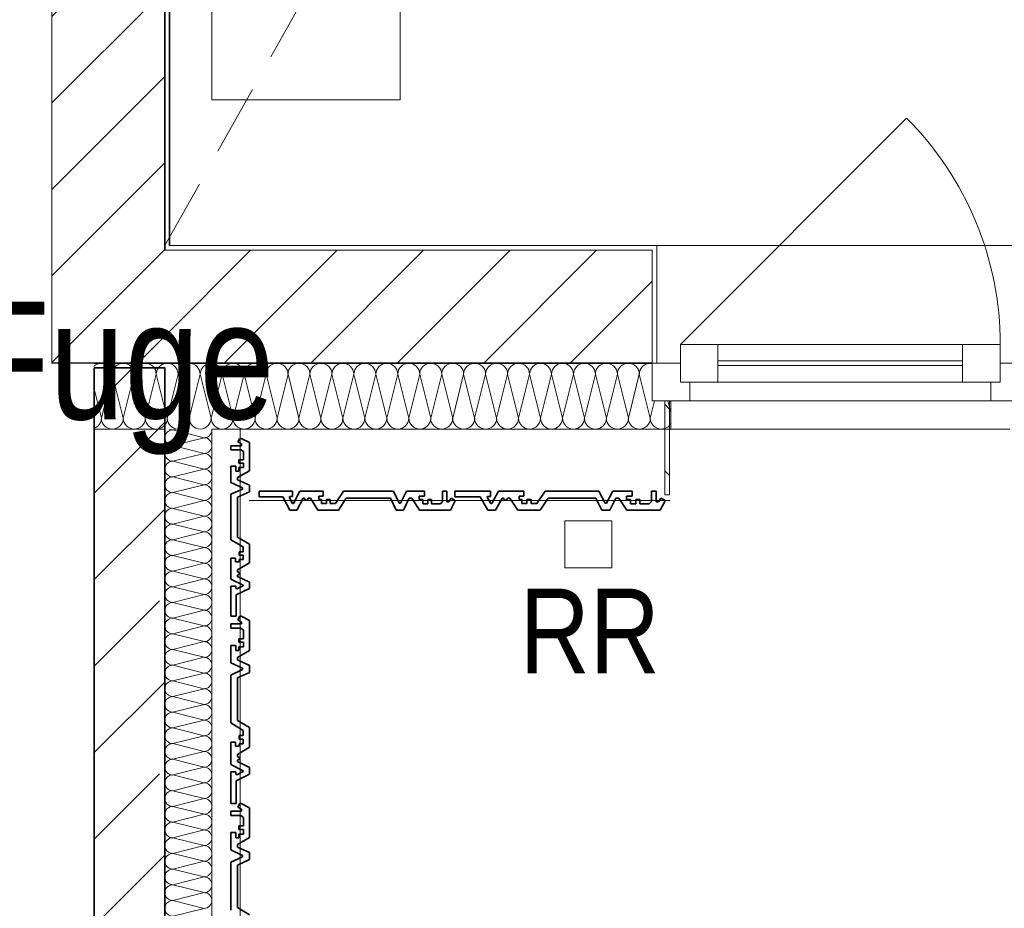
# Model space of a CAD drawing. Header units: metres. Extents: x -177922 to 5550634, y -507967 to 368279.
# Tile 69 of 125: x 3697760 to 3699852, y -60212 to -58324. Entities that reach past the tile are written whole.
import ezdxf

# ---------------------------------------------------------------- set-up
doc = ezdxf.new("R2010")
doc.units = ezdxf.units.M
doc.header["$LTSCALE"] = 0.05
doc.header["$PDSIZE"] = 0.8
doc.linetypes.add('Strichlinie_ eng', pattern=[4600, 3000, -1600])
doc.linetypes.add('Wipeout_Contour', pattern=[20000, 0, -20000])
for name, color, linetype in [('A_1_Bauteilschraffuren', 7, 'Continuous'), ('A_1_Entwässerung', 7, 'Continuous'), ('A_1_Fassaden', 7, 'Continuous'), ('A_1_Fenster', 7, 'Continuous'), ('A_1_Schraffuren', 7, 'Continuous'), ('A_1_Wände_Außen', 7, 'Continuous'), ('A_1_Wände_Innen_Massiv', 7, 'Continuous'), ('A_2_Möblierung', 7, 'Continuous'), ('A_4_Etiketten_Entwässerung', 7, 'Continuous'), ('A_4_Etiketten_UHD', 7, 'Continuous'), ('A_4_Text', 7, 'Continuous'), ('A_4_Umgrenzung_Raumlegende', 7, 'Continuous')]:
    doc.layers.add(name, color=color, linetype=linetype)
doc.styles.add('ERSTELLTER_STIL_1', font='txt')
pattern_1 = [(0, (3733493.5, -38278.93), (0, 173.2051), [0, -100]), (0, (3733543.5, -38192.32), (0, 173.2051), [0, -100])]
pattern_2 = [(45, (3733493.5, -38278.93), (-91.92388, 91.92388), [])]

# ---------------------------------------------------------------- blocks, each defined once
blk = doc.blocks.new('*X96', base_point=(3733493.5, -38278.9))
at = {"layer": 'A_1_Bauteilschraffuren', "color": 253, "linetype": 'Continuous', "lineweight": 13}
for p, q in [((3697831.2, -59055.7), (3697828.5, -59057.2)), ((3697835.6, -59054.4), (3697831.2, -59055.7)), ((3697840.2, -59053.9), (3697835.6, -59054.4)), ((3697844.7, -59054.4), (3697840.2, -59053.9)), ((3697849.1, -59055.7), (3697844.7, -59054.4)), ((3697853.1, -59057.9), (3697849.1, -59055.7)), ((3697856.7, -59060.8), (3697853.1, -59057.9)), ((3697859.6, -59064.3), (3697856.7, -59060.8)), ((3697861.7, -59068.3), (3697859.6, -59064.3)), ((3697863, -59072.7), (3697861.7, -59068.3)), ((3697863.5, -59077.3), (3697863, -59072.7)), ((3697863.9, -59072.7), (3697863.5, -59077.3)), ((3697865.3, -59068.3), (3697863.9, -59072.7)), ((3697867.4, -59064.3), (3697865.3, -59068.3)), ((3697870.3, -59060.8), (3697867.4, -59064.3)), ((3697873.9, -59057.9), (3697870.3, -59060.8)), ((3697877.9, -59055.7), (3697873.9, -59057.9)), ((3697882.3, -59054.4), (3697877.9, -59055.7)), ((3697886.8, -59053.9), (3697882.3, -59054.4)), ((3697891.4, -59054.4), (3697886.8, -59053.9)), ((3697895.8, -59055.7), (3697891.4, -59054.4)), ((3697899.8, -59057.9), (3697895.8, -59055.7)), ((3697903.3, -59060.8), (3697899.8, -59057.9)), ((3697906.2, -59064.3), (3697903.3, -59060.8)), ((3697908.4, -59068.3), (3697906.2, -59064.3)), ((3697908.6, -59069), (3697908.4, -59068.3)), ((3697840.2, -59170.6), (3697863.5, -59077.3)), ((3697874.7, -59121.9), (3697863.5, -59077.3)), ((3697840.2, -59170.6), (3697828.5, -59123.9)), ((3697839, -59177.6), (3697839.7, -59175.1)), ((3697839.7, -59175.1), (3697840.2, -59170.6)), ((3697840.2, -59170.6), (3697840.6, -59175)), ((3697828.5, -59190.7), (3697829.8, -59190)), ((3697829.8, -59190), (3697832.4, -59187.9))]:
    blk.add_line(p, q, dxfattribs=at)
blk = doc.blocks.new('*X97', base_point=(3733493.5, -38278.9))
at = {"layer": 'A_1_Bauteilschraffuren', "color": 253, "linetype": 'Continuous', "lineweight": 13}
for p, q in [((3697886.8, -59170.6), (3697910.2, -59077.3)), ((3697933.5, -59170.6), (3697910.2, -59077.3)), ((3697933.5, -59170.6), (3697956.8, -59077.3)), ((3697980.2, -59170.6), (3697956.8, -59077.3)), ((3697980.2, -59170.6), (3698003.5, -59077.3)), ((3698026.8, -59170.6), (3698003.5, -59077.3)), ((3698026.8, -59170.6), (3698050.2, -59077.3)), ((3698073.5, -59170.6), (3698050.2, -59077.3)), ((3698073.5, -59170.6), (3698096.8, -59077.3)), ((3698120.2, -59170.6), (3698096.8, -59077.3)), ((3698120.2, -59170.6), (3698143.5, -59077.3)), ((3698166.8, -59170.6), (3698143.5, -59077.3)), ((3698166.8, -59170.6), (3698190.2, -59077.3)), ((3698213.5, -59170.6), (3698190.2, -59077.3)), ((3698213.5, -59170.6), (3698236.8, -59077.3)), ((3698260.2, -59170.6), (3698236.8, -59077.3)), ((3698260.2, -59170.6), (3698283.5, -59077.3)), ((3698306.8, -59170.6), (3698283.5, -59077.3)), ((3698306.8, -59170.6), (3698330.2, -59077.3)), ((3698353.5, -59170.6), (3698330.2, -59077.3)), ((3698353.5, -59170.6), (3698376.8, -59077.3)), ((3698400.2, -59170.6), (3698376.8, -59077.3)), ((3698400.2, -59170.6), (3698423.5, -59077.3)), ((3698446.8, -59170.6), (3698423.5, -59077.3)), ((3698446.8, -59170.6), (3698470.2, -59077.3)), ((3698493.5, -59170.6), (3698470.2, -59077.3)), ((3698493.5, -59170.6), (3698516.8, -59077.3)), ((3698540.2, -59170.6), (3698516.8, -59077.3)), ((3698540.2, -59170.6), (3698563.5, -59077.3)), ((3698586.8, -59170.6), (3698563.5, -59077.3)), ((3698586.8, -59170.6), (3698610.2, -59077.3)), ((3698633.5, -59170.6), (3698610.2, -59077.3)), ((3698633.5, -59170.6), (3698656.8, -59077.3)), ((3698680.2, -59170.6), (3698656.8, -59077.3)), ((3698680.2, -59170.6), (3698703.5, -59077.3)), ((3698726.8, -59170.6), (3698703.5, -59077.3)), ((3698726.8, -59170.6), (3698750.2, -59077.3)), ((3698773.5, -59170.6), (3698750.2, -59077.3)), ((3698773.5, -59170.6), (3698796.8, -59077.3)), ((3698820.2, -59170.6), (3698796.8, -59077.3)), ((3698820.2, -59170.6), (3698843.5, -59077.3)), ((3698866.8, -59170.6), (3698843.5, -59077.3)), ((3698866.8, -59170.6), (3698890.2, -59077.3)), ((3698913.5, -59170.6), (3698890.2, -59077.3)), ((3698913.5, -59170.6), (3698936.8, -59077.3)), ((3698960.2, -59170.6), (3698936.8, -59077.3)), ((3698960.2, -59170.6), (3698983.5, -59077.3)), ((3699006.8, -59170.6), (3698983.5, -59077.3)), ((3699006.8, -59170.6), (3699030.2, -59077.3)), ((3699053.5, -59170.6), (3699030.2, -59077.3)), ((3699053.5, -59170.6), (3699076.8, -59077.3)), ((3699100.2, -59170.6), (3699076.8, -59077.3)), ((3697886.8, -59170.6), (3697874.7, -59121.9)), ((3699100.2, -59170.6), (3699109.3, -59133.9)), ((3699144, -59159.3), (3699137.7, -59133.9))]:
    blk.add_line(p, q, dxfattribs=at)
for centre, start, end in [((3697886.8, -59077.3), 0, 20.9238), ((3697933.5, -59077.3), 90, 180), ((3697933.5, -59077.3), 0, 90), ((3697980.2, -59077.3), 90, 180), ((3697980.2, -59077.3), 0, 90), ((3698026.8, -59077.3), 90, 180), ((3698026.8, -59077.3), 0, 90), ((3698073.5, -59077.3), 90, 180), ((3698073.5, -59077.3), 0, 90), ((3698120.2, -59077.3), 90, 180), ((3698120.2, -59077.3), 0, 90), ((3698166.8, -59077.3), 90, 180), ((3698166.8, -59077.3), 0, 90), ((3698213.5, -59077.3), 90, 180), ((3698213.5, -59077.3), 0, 90), ((3698260.2, -59077.3), 90, 180), ((3698260.2, -59077.3), 0, 90), ((3698306.8, -59077.3), 90, 180), ((3698306.8, -59077.3), 0, 90), ((3698353.5, -59077.3), 90, 180), ((3698353.5, -59077.3), 0, 90), ((3698400.2, -59077.3), 90, 180), ((3698400.2, -59077.3), 0, 90), ((3698446.8, -59077.3), 90, 180), ((3698446.8, -59077.3), 0, 90), ((3698493.5, -59077.3), 90, 180), ((3698493.5, -59077.3), 0, 90), ((3698540.2, -59077.3), 90, 180), ((3698540.2, -59077.3), 0, 90), ((3698586.8, -59077.3), 90, 180), ((3698586.8, -59077.3), 0, 90), ((3698633.5, -59077.3), 90, 180), ((3698633.5, -59077.3), 0, 90), ((3698680.2, -59077.3), 90, 180), ((3698680.2, -59077.3), 0, 90), ((3698726.8, -59077.3), 90, 180), ((3698726.8, -59077.3), 0, 90), ((3698773.5, -59077.3), 90, 180), ((3698773.5, -59077.3), 0, 90), ((3698820.2, -59077.3), 90, 180), ((3698820.2, -59077.3), 0, 90), ((3698866.8, -59077.3), 90, 180), ((3698866.8, -59077.3), 0, 90), ((3698913.5, -59077.3), 90, 180), ((3698913.5, -59077.3), 0, 90), ((3698960.2, -59077.3), 90, 180), ((3698960.2, -59077.3), 0, 90), ((3699006.8, -59077.3), 90, 180), ((3699006.8, -59077.3), 0, 90), ((3699053.5, -59077.3), 90, 180), ((3699053.5, -59077.3), 0, 90), ((3699100.2, -59077.3), 90, 180), ((3699100.2, -59077.3), 80.5443, 90), ((3697816.8, -59170.6), 311.2033, 343.4749), ((3697863.5, -59170.6), 191.0237, 270), ((3697910.2, -59170.6), 180, 270), ((3697910.2, -59170.6), 270, 0), ((3697956.8, -59170.6), 180, 270), ((3697956.8, -59170.6), 270, 0), ((3698003.5, -59170.6), 180, 270), ((3698003.5, -59170.6), 270, 0), ((3698050.2, -59170.6), 180, 270), ((3698050.2, -59170.6), 270, 0), ((3698096.8, -59170.6), 180, 270), ((3698096.8, -59170.6), 270, 0), ((3698143.5, -59170.6), 180, 270), ((3698143.5, -59170.6), 270, 0), ((3698190.2, -59170.6), 180, 270), ((3698190.2, -59170.6), 270, 0), ((3698236.8, -59170.6), 180, 270), ((3698236.8, -59170.6), 270, 0), ((3698283.5, -59170.6), 180, 270), ((3698283.5, -59170.6), 270, 0), ((3698330.2, -59170.6), 180, 270), ((3698330.2, -59170.6), 270, 0), ((3698376.8, -59170.6), 180, 270), ((3698376.8, -59170.6), 270, 0), ((3698423.5, -59170.6), 180, 270), ((3698423.5, -59170.6), 270, 0), ((3698470.2, -59170.6), 180, 270), ((3698470.2, -59170.6), 270, 0), ((3698516.8, -59170.6), 180, 270), ((3698516.8, -59170.6), 270, 0), ((3698563.5, -59170.6), 180, 270), ((3698563.5, -59170.6), 270, 0), ((3698610.2, -59170.6), 180, 270), ((3698610.2, -59170.6), 270, 0), ((3698656.8, -59170.6), 180, 270), ((3698656.8, -59170.6), 270, 0), ((3698703.5, -59170.6), 180, 270), ((3698703.5, -59170.6), 270, 0), ((3698750.2, -59170.6), 180, 270), ((3698750.2, -59170.6), 270, 0), ((3698796.8, -59170.6), 180, 270), ((3698796.8, -59170.6), 270, 0), ((3698843.5, -59170.6), 180, 270), ((3698843.5, -59170.6), 270, 0), ((3698890.2, -59170.6), 180, 270), ((3698890.2, -59170.6), 270, 0), ((3698936.8, -59170.6), 180, 270), ((3698936.8, -59170.6), 270, 0), ((3698983.5, -59170.6), 180, 270), ((3698983.5, -59170.6), 270, 0), ((3699030.2, -59170.6), 180, 270), ((3699030.2, -59170.6), 270, 0), ((3699076.8, -59170.6), 180, 270), ((3699076.8, -59170.6), 270, 0), ((3699123.5, -59170.6), 180, 270), ((3699123.5, -59170.6), 270, 331.4705)]:
    blk.add_arc(centre, 23.3, start, end, dxfattribs=at)
blk = doc.blocks.new('*X112', base_point=(3733493.5, -38278.9))
at = {"layer": 'A_1_Bauteilschraffuren', "color": 253, "linetype": 'Continuous', "lineweight": 13}
for p, q in [((3698091.8, -59193.9), (3698085.2, -59195.6)), ((3698151.8, -59212.3), (3698085.2, -59195.6)), ((3698151.8, -59212.3), (3698085.2, -59228.9)), ((3698151.8, -59245.6), (3698085.2, -59228.9)), ((3698151.8, -59245.6), (3698085.2, -59262.3)), ((3698151.8, -59278.9), (3698085.2, -59262.3)), ((3698151.8, -59278.9), (3698085.2, -59295.6)), ((3698151.8, -59312.3), (3698085.2, -59295.6)), ((3698151.8, -59312.3), (3698085.2, -59328.9)), ((3698151.8, -59345.6), (3698085.2, -59328.9)), ((3698151.8, -59345.6), (3698085.2, -59362.3)), ((3698151.8, -59378.9), (3698085.2, -59362.3)), ((3698151.8, -59378.9), (3698085.2, -59395.6)), ((3698151.8, -59412.3), (3698085.2, -59395.6)), ((3698151.8, -59412.3), (3698085.2, -59428.9)), ((3698151.8, -59445.6), (3698085.2, -59428.9)), ((3698151.8, -59445.6), (3698085.2, -59462.3)), ((3698151.8, -59478.9), (3698085.2, -59462.3)), ((3698151.8, -59478.9), (3698085.2, -59495.6)), ((3698151.8, -59512.3), (3698085.2, -59495.6)), ((3698151.8, -59512.3), (3698085.2, -59528.9)), ((3698151.8, -59545.6), (3698085.2, -59528.9)), ((3698151.8, -59545.6), (3698085.2, -59562.3)), ((3698151.8, -59578.9), (3698085.2, -59562.3)), ((3698151.8, -59578.9), (3698085.2, -59595.6)), ((3698151.8, -59612.3), (3698085.2, -59595.6)), ((3698151.8, -59612.3), (3698085.2, -59628.9)), ((3698151.8, -59645.6), (3698085.2, -59628.9)), ((3698151.8, -59645.6), (3698085.2, -59662.3)), ((3698151.8, -59678.9), (3698085.2, -59662.3)), ((3698151.8, -59678.9), (3698085.2, -59695.6)), ((3698151.8, -59712.3), (3698085.2, -59695.6)), ((3698151.8, -59712.3), (3698085.2, -59728.9)), ((3698151.8, -59745.6), (3698085.2, -59728.9)), ((3698151.8, -59745.6), (3698085.2, -59762.3)), ((3698151.8, -59778.9), (3698085.2, -59762.3)), ((3698151.8, -59778.9), (3698085.2, -59795.6)), ((3698151.8, -59812.3), (3698085.2, -59795.6)), ((3698151.8, -59812.3), (3698085.2, -59828.9)), ((3698151.8, -59845.6), (3698085.2, -59828.9)), ((3698151.8, -59845.6), (3698085.2, -59862.3)), ((3698151.8, -59878.9), (3698085.2, -59862.3)), ((3698151.8, -59878.9), (3698085.2, -59895.6)), ((3698151.8, -59912.3), (3698085.2, -59895.6)), ((3698151.8, -59912.3), (3698085.2, -59928.9)), ((3698151.8, -59945.6), (3698085.2, -59928.9)), ((3698151.8, -59945.6), (3698085.2, -59962.3)), ((3698151.8, -59978.9), (3698085.2, -59962.3)), ((3698151.8, -59978.9), (3698085.2, -59995.6)), ((3698151.8, -60012.3), (3698085.2, -59995.6)), ((3698151.8, -60012.3), (3698085.2, -60028.9)), ((3698151.8, -60045.6), (3698085.2, -60028.9)), ((3698151.8, -60045.6), (3698085.2, -60062.3)), ((3698151.8, -60078.9), (3698085.2, -60062.3)), ((3698151.8, -60078.9), (3698085.2, -60095.6)), ((3698151.8, -60112.3), (3698085.2, -60095.6)), ((3698151.8, -60112.3), (3698085.2, -60128.9)), ((3698151.8, -60145.6), (3698085.2, -60128.9)), ((3698151.8, -60145.6), (3698085.2, -60162.3)), ((3698151.8, -60178.9), (3698085.2, -60162.3)), ((3698151.8, -60178.9), (3698085.2, -60195.6)), ((3698151.8, -60212.3), (3698085.2, -60195.6)), ((3698151.8, -60212.3), (3698085.2, -60228.9))]:
    blk.add_line(p, q, dxfattribs=at)
for centre, start, end in [((3698085.2, -59212.3), 90, 180), ((3698085.2, -59178.9), 244.1584, 270), ((3698151.8, -59195.6), 270, 0), ((3698151.8, -59195.6), 0, 5.739), ((3698085.2, -59212.3), 180, 270), ((3698151.8, -59228.9), 0, 90), ((3698085.2, -59245.6), 90, 180), ((3698151.8, -59228.9), 270, 0), ((3698085.2, -59245.6), 180, 270), ((3698151.8, -59262.3), 0, 90), ((3698085.2, -59278.9), 90, 180), ((3698085.2, -59278.9), 180, 270), ((3698151.8, -59262.3), 270, 0), ((3698151.8, -59295.6), 0, 90), ((3698085.2, -59312.3), 90, 180), ((3698151.8, -59295.6), 270, 0), ((3698085.2, -59312.3), 180, 270), ((3698151.8, -59328.9), 0, 90), ((3698085.2, -59345.6), 90, 180), ((3698151.8, -59328.9), 270, 0), ((3698085.2, -59345.6), 180, 270), ((3698085.2, -59378.9), 90, 180), ((3698151.8, -59362.3), 0, 90), ((3698151.8, -59362.3), 270, 0), ((3698085.2, -59378.9), 180, 270), ((3698151.8, -59395.6), 0, 90), ((3698085.2, -59412.3), 90, 180), ((3698151.8, -59395.6), 270, 0), ((3698085.2, -59412.3), 180, 270), ((3698151.8, -59428.9), 0, 90), ((3698085.2, -59445.6), 90, 180), ((3698085.2, -59445.6), 180, 270), ((3698151.8, -59428.9), 270, 0), ((3698151.8, -59462.3), 0, 90), ((3698085.2, -59478.9), 90, 180), ((3698151.8, -59462.3), 270, 0), ((3698085.2, -59478.9), 180, 270), ((3698151.8, -59495.6), 0, 90), ((3698085.2, -59512.3), 90, 180), ((3698085.2, -59512.3), 180, 270), ((3698151.8, -59495.6), 270, 0), ((3698151.8, -59528.9), 0, 90), ((3698085.2, -59545.6), 90, 180), ((3698151.8, -59528.9), 270, 0), ((3698085.2, -59545.6), 180, 270), ((3698151.8, -59562.3), 0, 90), ((3698085.2, -59578.9), 90, 180), ((3698151.8, -59562.3), 270, 0), ((3698085.2, -59578.9), 180, 270), ((3698085.2, -59612.3), 90, 180), ((3698151.8, -59595.6), 0, 90), ((3698151.8, -59595.6), 270, 0), ((3698085.2, -59612.3), 180, 270), ((3698151.8, -59628.9), 0, 90), ((3698085.2, -59645.6), 90, 180), ((3698151.8, -59628.9), 270, 0), ((3698085.2, -59645.6), 180, 270), ((3698151.8, -59662.3), 0, 90), ((3698085.2, -59678.9), 90, 180), ((3698085.2, -59678.9), 180, 270), ((3698151.8, -59662.3), 270, 0), ((3698151.8, -59695.6), 0, 90), ((3698085.2, -59712.3), 90, 180), ((3698151.8, -59695.6), 270, 0), ((3698085.2, -59712.3), 180, 270), ((3698151.8, -59728.9), 0, 90), ((3698085.2, -59745.6), 90, 180), ((3698151.8, -59728.9), 270, 0), ((3698085.2, -59745.6), 180, 270), ((3698085.2, -59778.9), 90, 180), ((3698151.8, -59762.3), 0, 90), ((3698151.8, -59762.3), 270, 0), ((3698085.2, -59778.9), 180, 270), ((3698151.8, -59795.6), 0, 90), ((3698085.2, -59812.3), 90, 180), ((3698151.8, -59795.6), 270, 0), ((3698085.2, -59812.3), 180, 270), ((3698151.8, -59828.9), 0, 90), ((3698085.2, -59845.6), 90, 180), ((3698085.2, -59845.6), 180, 270), ((3698151.8, -59828.9), 270, 0), ((3698151.8, -59862.3), 0, 90), ((3698085.2, -59878.9), 90, 180), ((3698151.8, -59862.3), 270, 0), ((3698085.2, -59878.9), 180, 270), ((3698151.8, -59895.6), 0, 90), ((3698085.2, -59912.3), 90, 180), ((3698151.8, -59895.6), 270, 0), ((3698085.2, -59912.3), 180, 270), ((3698085.2, -59945.6), 90, 180), ((3698151.8, -59928.9), 0, 90), ((3698151.8, -59928.9), 270, 0), ((3698085.2, -59945.6), 180, 270), ((3698151.8, -59962.3), 0, 90), ((3698085.2, -59978.9), 90, 180), ((3698151.8, -59962.3), 270, 0), ((3698085.2, -59978.9), 180, 270), ((3698151.8, -59995.6), 0, 90), ((3698085.2, -60012.3), 90, 180), ((3698085.2, -60012.3), 180, 270), ((3698151.8, -59995.6), 270, 0), ((3698151.8, -60028.9), 0, 90), ((3698085.2, -60045.6), 90, 180), ((3698151.8, -60028.9), 270, 0), ((3698085.2, -60045.6), 180, 270), ((3698151.8, -60062.3), 0, 90), ((3698085.2, -60078.9), 90, 180), ((3698151.8, -60062.3), 270, 0), ((3698085.2, -60078.9), 180, 270), ((3698085.2, -60112.3), 90, 180), ((3698151.8, -60095.6), 0, 90), ((3698151.8, -60095.6), 270, 0), ((3698085.2, -60112.3), 180, 270), ((3698151.8, -60128.9), 0, 90), ((3698085.2, -60145.6), 90, 180), ((3698151.8, -60128.9), 270, 0), ((3698085.2, -60145.6), 180, 270), ((3698151.8, -60162.3), 0, 90), ((3698085.2, -60178.9), 90, 180), ((3698085.2, -60178.9), 180, 270), ((3698151.8, -60162.3), 270, 0), ((3698151.8, -60195.6), 0, 90), ((3698085.2, -60212.3), 90, 180), ((3698151.8, -60195.6), 270, 0), ((3698085.2, -60212.3), 180, 270)]:
    blk.add_arc(centre, 16.7, start, end, dxfattribs=at)

msp = doc.modelspace()

# ---------------------------------------------------------------- hatches: boundary and pattern name
at = {"layer": 'A_1_Bauteilschraffuren', "linetype": 'Continuous', "lineweight": 13}
h = msp.add_hatch(dxfattribs=at)
h.set_pattern_fill('MW_Kalksandstein_0006', color=253, style=0, pattern_type=2)
h.set_pattern_definition(pattern_2)
h.paths.add_polyline_path([(3697828.496, -58813.926), (3698068.496, -58813.926), (3698068.496, -50963.926), (3697828.496, -50963.926)])
h = msp.add_hatch(dxfattribs=at)
h.set_pattern_fill('Verputz_0006', color=251, style=0, pattern_type=2)
h.set_pattern_definition(pattern_1)
h.paths.add_polyline_path([(3698078.496, -50963.926), (3698068.496, -50963.926), (3698068.496, -58803.926), (3698078.496, -58803.926)])
h = msp.add_hatch(dxfattribs=at)
h.set_pattern_fill('MW_Kalksandstein_0006', color=253, style=0, pattern_type=2)
h.set_pattern_definition(pattern_2)
h.paths.add_polyline_path([(3697918.24, -59053.926), (3698068.496, -58819.526), (3698068.496, -58813.926), (3697828.496, -58813.926), (3697828.496, -59053.926)])
h = msp.add_hatch(dxfattribs=at)
h.set_pattern_fill('MW_Kalksandstein_0006', color=253, style=0, pattern_type=2)
h.set_pattern_definition(pattern_2)
h.paths.add_polyline_path([(3698068.496, -58819.526), (3697918.24, -59053.926), (3698068.496, -59053.926)])
h = msp.add_hatch(dxfattribs=at)
h.set_pattern_fill('Verputz_0006', color=251, style=0, pattern_type=2)
h.set_pattern_definition(pattern_1)
h.paths.add_polyline_path([(3698068.496, -58813.926), (3698072.086, -58813.926), (3698078.496, -58803.926), (3698068.496, -58803.926)])
h = msp.add_hatch(dxfattribs=at)
h.set_pattern_fill('MW_Kalksandstein_0006', color=253, style=0, pattern_type=2)
h.set_pattern_definition(pattern_2)
h.paths.add_polyline_path([(3698068.496, -58813.926), (3698068.496, -58819.526), (3698072.086, -58813.926)])
h = msp.add_hatch(dxfattribs=at)
h.set_pattern_fill('MW_Kalksandstein_0006', color=253, style=0, pattern_type=2)
h.set_pattern_definition(pattern_2)
h.paths.add_polyline_path([(3698068.496, -58819.526), (3698068.496, -59053.926), (3699103.996, -59053.926), (3699103.996, -58813.926), (3698072.086, -58813.926)])
h = msp.add_hatch(dxfattribs=at)
h.set_pattern_fill('Verputz_0006', color=251, style=0, pattern_type=2)
h.set_pattern_definition(pattern_1)
h.paths.add_polyline_path([(3698078.496, -58803.926), (3698072.086, -58813.926), (3698078.496, -58813.926)])
h = msp.add_hatch(dxfattribs=at)
h.set_pattern_fill('Verputz_0006', color=251, style=0, pattern_type=2)
h.set_pattern_definition(pattern_1)
h.paths.add_polyline_path([(3699103.996, -58803.926), (3698078.496, -58803.926), (3698078.496, -58813.926), (3699103.996, -58813.926)])
h = msp.add_hatch(dxfattribs=at)
h.set_pattern_fill('Verputz_0006', color=251, style=0, pattern_type=2)
h.set_pattern_definition(pattern_1)
h.paths.add_polyline_path([(3699113.996, -58803.926), (3699103.996, -58803.926), (3699103.996, -58813.926), (3699103.996, -59053.926), (3699113.996, -59053.926)])
h = msp.add_hatch(dxfattribs=at)
h.set_pattern_fill('Beton__Stahlbeton_0006', color=253, style=0, pattern_type=2)
h.set_pattern_definition([(45, (3733493.5, -38278.93), (-183.8478, 183.8478), []), (45, (3733401.57, -38187), (-183.8478, 183.8478), [195, -65])])
h.paths.add_polyline_path([(3698068.496, -82753.926), (3698068.496, -59193.926), (3697918.496, -59193.926), (3697918.496, -82753.926)])
at = {"layer": 'A_1_Schraffuren', "linetype": 'Continuous', "lineweight": 9}
h = msp.add_hatch(dxfattribs=at)
h.set_pattern_fill('Stahlbeton_Rohbau_0006', color=9, style=0, pattern_type=2)
h.set_pattern_definition([(45, (3698053.98, -59193.93), (-183.85, 183.85), []), (45, (3697962.06, -59102), (-183.85, 183.85), [195, -65])])
h.paths.add_polyline_path([(3697918.496, -59203.926), (3698068.496, -59203.926), (3698068.496, -59063.926), (3697918.496, -59063.926)])
at = {"layer": 'A_1_Schraffuren', "linetype": 'Continuous', "lineweight": 18}
h = msp.add_hatch(dxfattribs=at)
h.set_pattern_fill('Metall__Stahl_0006', style=0, pattern_type=2)
h.set_pattern_definition([(135, (3733493.5, -38278.93), (106.066, 106.066), []), (135, (3733458.14, -38314.28), (106.066, 106.066), [])])
h.paths.add_polyline_path([(3699140.996, -59133.926), (3699130.996, -59133.926), (3699130.996, -59333.826), (3699140.996, -59333.826)])

# ---------------------------------------------------------------- linework, layer by layer
at = {"layer": 'A_1_Entwässerung', "color": 140, "linetype": 'Continuous', "lineweight": 18, "flags": 128}
msp.add_lwpolyline([(3698918.496, -59388.926), (3698918.496, -59488.926), (3699018.496, -59488.926), (3699018.496, -59388.926)], close=True, dxfattribs=at)
at = {"layer": 'A_1_Fassaden', "color": 45, "linetype": 'Continuous', "lineweight": 18}
for p, q in [((3698228.496, -59193.926), (3698228.496, -59591.759)), ((3698228.496, -59193.926), (3698228.496, -59591.759)), ((3698228.496, -59591.759), (3698228.496, -59989.592)), ((3698228.496, -59591.759), (3698228.496, -59989.592)), ((3698228.496, -59989.592), (3698228.496, -60387.426)), ((3698228.496, -59989.592), (3698228.496, -60387.426))]:
    msp.add_line(p, q, dxfattribs=at)
at = {"layer": 'A_1_Fassaden', "color": 7, "linetype": 'Continuous', "lineweight": 35}
for p, q in [((3698227.455, -59213.926), (3698223.517, -59221.185)), ((3698230.515, -59213.926), (3698227.455, -59213.926)), ((3698230.515, -59213.926), (3698248.496, -59222.333)), ((3698208.496, -59229.238), (3698208.496, -59238.011)), ((3698231.188, -59229.238), (3698208.496, -59229.238)), ((3698230.275, -59238.011), (3698208.496, -59238.011)), ((3698223.517, -59221.185), (3698231.188, -59225.558)), ((3698230.275, -59238.011), (3698235.632, -59241.832)), ((3698231.188, -59225.558), (3698231.188, -59229.238)), ((3698248.496, -59222.333), (3698248.496, -59282.599)), ((3698225.989, -59259.096), (3698225.989, -59266.307)), ((3698235.632, -59259.096), (3698225.989, -59259.096)), ((3698235.632, -59241.832), (3698235.632, -59259.096)), ((3698208.496, -59272.674), (3698208.496, -59307.69)), ((3698219.122, -59272.674), (3698208.496, -59272.674)), ((3698219.122, -59272.674), (3698219.122, -59283.194)), ((3698235.632, -59266.307), (3698225.989, -59266.307)), ((3698225.989, -59275.777), (3698225.989, -59283.194)), ((3698235.632, -59275.777), (3698225.989, -59275.777)), ((3698235.632, -59266.307), (3698235.632, -59275.777)), ((3698225.989, -59283.194), (3698219.122, -59283.194)), ((3698248.496, -59282.599), (3698223.186, -59296.91)), ((3698223.186, -59296.91), (3698223.186, -59301.912)), ((3698223.186, -59301.912), (3698248.496, -59312.941)), ((3698208.496, -59307.69), (3698233.807, -59318.72)), ((3698233.807, -59321.439), (3698208.496, -59332.469)), ((3698233.807, -59318.72), (3698233.807, -59321.439)), ((3698248.496, -59312.941), (3698248.496, -59327.22)), ((3698208.496, -59332.469), (3698208.496, -59429.19)), ((3698248.496, -59327.22), (3698223.186, -59338.25)), ((3698223.186, -59338.25), (3698223.186, -59423.92)), ((3698268.839, -59325.926), (3698268.839, -59337.591)), ((3698339.412, -59325.926), (3698268.839, -59325.926)), ((3698319.138, -59337.591), (3698268.839, -59337.591)), ((3698319.138, -59337.591), (3698333.818, -59365.926)), ((3698333.745, -59336.831), (3698332.911, -59338.758)), ((3698332.911, -59338.758), (3698339.787, -59352.03)), ((3698339.412, -59336.831), (3698333.745, -59336.831)), ((3698339.412, -59325.926), (3698339.412, -59336.831)), ((3698355.386, -59325.926), (3698341.862, -59352.03)), ((3698362.164, -59340.615), (3698349.051, -59365.926)), ((3698405.125, -59325.926), (3698355.386, -59325.926)), ((3698365.355, -59340.615), (3698362.164, -59340.615)), ((3698365.355, -59340.615), (3698367.196, -59344.757)), ((3698371.293, -59344.757), (3698367.196, -59344.757)), ((3698373.134, -59340.615), (3698371.293, -59344.757)), ((3698377.857, -59340.615), (3698373.134, -59340.615)), ((3698377.857, -59340.615), (3698393.796, -59365.926)), ((3698395.973, -59336.126), (3698395.973, -59343.47)), ((3698405.125, -59336.126), (3698395.973, -59336.126)), ((3698401.555, -59343.47), (3698395.973, -59343.47)), ((3698401.555, -59343.47), (3698401.555, -59352.243)), ((3698405.125, -59325.926), (3698405.125, -59336.126)), ((3698411.702, -59343.47), (3698411.702, -59352.243)), ((3698419.883, -59343.47), (3698411.702, -59343.47)), ((3698419.883, -59343.47), (3698419.883, -59352.243)), ((3698447.865, -59325.926), (3698431.292, -59352.243)), ((3698453.668, -59340.615), (3698437.729, -59365.926)), ((3698554.376, -59325.926), (3698447.865, -59325.926)), ((3698548.009, -59340.615), (3698453.668, -59340.615)), ((3698548.009, -59340.615), (3698560.155, -59365.926)), ((3698554.376, -59325.926), (3698566.522, -59351.236)), ((3698581.662, -59325.926), (3698569.517, -59351.236)), ((3698588.026, -59340.615), (3698575.88, -59365.926)), ((3698620.223, -59325.926), (3698581.662, -59325.926)), ((3698593.534, -59340.615), (3698588.026, -59340.615)), ((3698593.534, -59340.615), (3698609.293, -59365.926)), ((3698608.638, -59336.551), (3698608.638, -59343.419)), ((3698620.223, -59336.551), (3698608.638, -59336.551)), ((3698616.806, -59343.419), (3698608.638, -59343.419)), ((3698616.806, -59343.419), (3698616.806, -59353.061)), ((3698620.223, -59325.926), (3698620.223, -59336.551)), ((3698627.235, -59343.419), (3698627.235, -59353.061)), ((3698635.176, -59343.419), (3698627.235, -59343.419)), ((3698635.176, -59343.419), (3698635.176, -59353.061)), ((3698658.395, -59325.926), (3698658.395, -59347.704)), ((3698668.056, -59325.926), (3698658.395, -59325.926)), ((3698668.056, -59325.926), (3698668.056, -59348.617)), ((3698676.924, -59340.946), (3698672.109, -59348.617)), ((3698676.924, -59340.946), (3698684.918, -59344.884)), ((3698684.918, -59325.926), (3698684.918, -59337.591)), ((3698760.579, -59325.926), (3698684.918, -59325.926)), ((3698738.843, -59337.591), (3698684.918, -59337.591)), ((3698738.843, -59337.591), (3698754.581, -59365.926)), ((3698754.503, -59336.831), (3698753.609, -59338.758)), ((3698753.609, -59338.758), (3698760.981, -59352.03)), ((3698760.579, -59336.831), (3698754.503, -59336.831)), ((3698760.579, -59325.926), (3698760.579, -59336.831)), ((3698777.704, -59325.926), (3698763.205, -59352.03)), ((3698784.971, -59340.615), (3698770.913, -59365.926)), ((3698831.03, -59325.926), (3698777.704, -59325.926)), ((3698788.392, -59340.615), (3698784.971, -59340.615)), ((3698788.392, -59340.615), (3698790.366, -59344.757)), ((3698794.758, -59344.757), (3698790.366, -59344.757)), ((3698796.732, -59340.615), (3698794.758, -59344.757)), ((3698801.796, -59340.615), (3698796.732, -59340.615)), ((3698801.796, -59340.615), (3698818.884, -59365.926)), ((3698821.218, -59336.126), (3698821.218, -59343.47)), ((3698831.03, -59336.126), (3698821.218, -59336.126)), ((3698827.203, -59343.47), (3698821.218, -59343.47)), ((3698827.203, -59343.47), (3698827.203, -59352.243)), ((3698831.03, -59325.926), (3698831.03, -59336.126)), ((3698838.081, -59343.47), (3698838.081, -59352.243)), ((3698846.852, -59343.47), (3698838.081, -59343.47)), ((3698846.852, -59343.47), (3698846.852, -59352.243)), ((3698876.851, -59325.926), (3698859.084, -59352.243)), ((3698883.073, -59340.615), (3698865.985, -59365.926)), ((3698991.042, -59325.926), (3698876.851, -59325.926)), ((3698984.216, -59340.615), (3698883.073, -59340.615)), ((3698984.216, -59340.615), (3698997.238, -59365.926)), ((3698991.042, -59325.926), (3699004.064, -59351.236)), ((3699020.296, -59325.926), (3699007.274, -59351.236)), ((3699027.118, -59340.615), (3699014.097, -59365.926)), ((3699061.637, -59325.926), (3699020.296, -59325.926)), ((3699033.024, -59340.615), (3699027.118, -59340.615)), ((3699033.024, -59340.615), (3699049.919, -59365.926)), ((3699049.217, -59336.551), (3699049.217, -59343.419)), ((3699061.637, -59336.551), (3699049.217, -59336.551)), ((3699057.973, -59343.419), (3699049.217, -59343.419)), ((3699057.973, -59343.419), (3699057.973, -59353.061)), ((3699061.637, -59325.926), (3699061.637, -59336.551)), ((3699069.154, -59343.419), (3699069.154, -59353.061)), ((3699077.668, -59343.419), (3699069.154, -59343.419)), ((3699077.668, -59343.419), (3699077.668, -59353.061)), ((3699102.561, -59325.926), (3699102.561, -59347.704)), ((3699112.919, -59325.926), (3699102.561, -59325.926)), ((3699112.919, -59325.926), (3699112.919, -59348.617)), ((3699122.426, -59340.946), (3699117.264, -59348.617)), ((3699122.426, -59340.946), (3699130.996, -59344.884)), ((3698341.862, -59352.03), (3698339.787, -59352.03)), ((3698411.702, -59352.243), (3698401.555, -59352.243)), ((3698431.292, -59352.243), (3698419.883, -59352.243)), ((3698569.517, -59351.236), (3698566.522, -59351.236)), ((3698627.235, -59353.061), (3698616.806, -59353.061)), ((3698654.187, -59353.061), (3698635.176, -59353.061)), ((3698658.395, -59347.704), (3698654.187, -59353.061)), ((3698672.109, -59348.617), (3698668.056, -59348.617)), ((3698684.918, -59347.944), (3698675.66, -59365.926)), ((3698684.918, -59344.884), (3698684.918, -59347.944)), ((3698763.205, -59352.03), (3698760.981, -59352.03)), ((3698838.081, -59352.243), (3698827.203, -59352.243)), ((3698859.084, -59352.243), (3698846.852, -59352.243)), ((3699007.274, -59351.236), (3699004.064, -59351.236)), ((3699069.154, -59353.061), (3699057.973, -59353.061)), ((3699098.05, -59353.061), (3699077.668, -59353.061)), ((3699102.561, -59347.704), (3699098.05, -59353.061)), ((3699117.264, -59348.617), (3699112.919, -59348.617)), ((3699130.996, -59347.944), (3699121.07, -59365.926)), ((3699130.996, -59344.884), (3699130.996, -59347.944)), ((3698349.051, -59365.926), (3698333.818, -59365.926)), ((3698437.729, -59365.926), (3698393.796, -59365.926)), ((3698575.88, -59365.926), (3698560.155, -59365.926)), ((3698675.66, -59365.926), (3698609.293, -59365.926)), ((3698770.913, -59365.926), (3698754.581, -59365.926)), ((3698865.985, -59365.926), (3698818.884, -59365.926)), ((3699014.097, -59365.926), (3698997.238, -59365.926)), ((3699121.07, -59365.926), (3699049.919, -59365.926)), ((3698223.186, -59423.92), (3698248.496, -59438.393)), ((3698208.496, -59429.19), (3698234.814, -59444.239)), ((3698234.814, -59444.239), (3698234.814, -59454.599)), ((3698248.496, -59438.393), (3698248.496, -59478.289)), ((3698208.496, -59468), (3698208.496, -59513.168)), ((3698218.696, -59468), (3698208.496, -59468)), ((3698218.696, -59468), (3698218.696, -59476.311)), ((3698226.041, -59454.599), (3698226.041, -59462.028)), ((3698234.814, -59454.599), (3698226.041, -59454.599)), ((3698234.814, -59462.028), (3698226.041, -59462.028)), ((3698234.814, -59462.028), (3698234.814, -59471.242)), ((3698226.041, -59476.311), (3698218.696, -59476.311)), ((3698248.496, -59478.289), (3698223.186, -59492.762)), ((3698226.041, -59471.242), (3698226.041, -59476.311)), ((3698234.814, -59471.242), (3698226.041, -59471.242)), ((3698223.186, -59492.762), (3698223.186, -59497.051)), ((3698223.186, -59497.051), (3698227.327, -59498.723)), ((3698227.327, -59502.444), (3698223.186, -59504.115)), ((3698223.186, -59504.115), (3698223.186, -59507.013)), ((3698223.186, -59507.013), (3698248.496, -59518.92)), ((3698227.327, -59498.723), (3698227.327, -59502.444)), ((3698208.496, -59513.168), (3698234.601, -59525.449)), ((3698208.496, -59527.673), (3698208.496, -59591.759)), ((3698219.402, -59527.673), (3698208.496, -59527.673)), ((3698219.402, -59527.673), (3698219.402, -59532.82)), ((3698219.402, -59532.82), (3698221.328, -59533.577)), ((3698248.496, -59532.753), (3698220.162, -59546.084)), ((3698234.601, -59527.333), (3698221.328, -59533.577)), ((3698234.601, -59525.449), (3698234.601, -59527.333)), ((3698248.496, -59518.92), (3698248.496, -59532.753)), ((3698220.162, -59546.084), (3698220.162, -59591.759)), ((3698220.162, -59591.759), (3698208.496, -59591.759)), ((3698227.455, -59591.759), (3698223.517, -59599.402)), ((3698230.515, -59591.759), (3698227.455, -59591.759)), ((3698230.515, -59591.759), (3698248.496, -59600.612)), ((3698208.496, -59607.881), (3698208.496, -59617.119)), ((3698231.188, -59607.881), (3698208.496, -59607.881)), ((3698223.517, -59599.402), (3698231.188, -59604.007)), ((3698231.188, -59604.007), (3698231.188, -59607.881)), ((3698248.496, -59600.612), (3698248.496, -59664.067)), ((3698230.275, -59617.119), (3698208.496, -59617.119)), ((3698230.275, -59617.119), (3698235.632, -59621.142)), ((3698235.632, -59621.142), (3698235.632, -59639.32)), ((3698208.496, -59653.617), (3698208.496, -59690.487)), ((3698219.122, -59653.617), (3698208.496, -59653.617)), ((3698219.122, -59653.617), (3698219.122, -59664.694)), ((3698225.989, -59639.32), (3698225.989, -59646.913)), ((3698235.632, -59639.32), (3698225.989, -59639.32)), ((3698235.632, -59646.913), (3698225.989, -59646.913)), ((3698225.989, -59656.885), (3698225.989, -59664.694)), ((3698235.632, -59656.885), (3698225.989, -59656.885)), ((3698235.632, -59646.913), (3698235.632, -59656.885)), ((3698225.989, -59664.694), (3698219.122, -59664.694)), ((3698248.496, -59664.067), (3698223.186, -59679.136)), ((3698223.186, -59679.136), (3698223.186, -59684.402)), ((3698208.496, -59690.487), (3698233.807, -59702.1)), ((3698223.186, -59684.402), (3698248.496, -59696.016)), ((3698248.496, -59696.016), (3698248.496, -59711.051)), ((3698233.807, -59704.964), (3698208.496, -59716.577)), ((3698208.496, -59716.577), (3698208.496, -59818.418)), ((3698248.496, -59711.051), (3698223.186, -59722.664)), ((3698233.807, -59702.1), (3698233.807, -59704.964)), ((3698223.186, -59722.664), (3698223.186, -59812.869)), ((3698208.496, -59818.418), (3698234.814, -59834.263)), ((3698223.186, -59812.869), (3698248.496, -59828.108)), ((3698226.041, -59845.172), (3698226.041, -59852.995)), ((3698234.814, -59845.172), (3698226.041, -59845.172)), ((3698234.814, -59834.263), (3698234.814, -59845.172)), ((3698248.496, -59828.108), (3698248.496, -59870.116)), ((3698208.496, -59859.283), (3698208.496, -59906.841)), ((3698218.696, -59859.283), (3698208.496, -59859.283)), ((3698218.696, -59859.283), (3698218.696, -59868.033)), ((3698234.814, -59852.995), (3698226.041, -59852.995)), ((3698226.041, -59862.696), (3698226.041, -59868.033)), ((3698234.814, -59862.696), (3698226.041, -59862.696)), ((3698234.814, -59852.995), (3698234.814, -59862.696)), ((3698226.041, -59868.033), (3698218.696, -59868.033)), ((3698248.496, -59870.116), (3698223.186, -59885.355)), ((3698223.186, -59885.355), (3698223.186, -59889.872)), ((3698208.496, -59906.841), (3698234.601, -59919.772)), ((3698223.186, -59889.872), (3698227.327, -59891.632)), ((3698227.327, -59895.549), (3698223.186, -59897.309)), ((3698223.186, -59897.309), (3698223.186, -59900.36)), ((3698223.186, -59900.36), (3698248.496, -59912.898)), ((3698227.327, -59891.632), (3698227.327, -59895.549)), ((3698208.496, -59922.114), (3698208.496, -59989.592)), ((3698219.402, -59922.114), (3698208.496, -59922.114)), ((3698219.402, -59922.114), (3698219.402, -59927.533)), ((3698219.402, -59927.533), (3698221.328, -59928.331)), ((3698248.496, -59927.463), (3698220.162, -59941.499)), ((3698234.601, -59921.756), (3698221.328, -59928.331)), ((3698234.601, -59919.772), (3698234.601, -59921.756)), ((3698248.496, -59912.898), (3698248.496, -59927.463)), ((3698220.162, -59941.499), (3698220.162, -59989.592)), ((3698220.162, -59989.592), (3698208.496, -59989.592)), ((3698227.455, -59989.592), (3698223.517, -59997.236)), ((3698230.515, -59989.592), (3698227.455, -59989.592)), ((3698230.515, -59989.592), (3698248.496, -59998.445)), ((3698208.496, -60005.715), (3698208.496, -60014.952)), ((3698231.188, -60005.715), (3698208.496, -60005.715)), ((3698223.517, -59997.236), (3698231.188, -60001.84)), ((3698231.188, -60001.84), (3698231.188, -60005.715)), ((3698248.496, -59998.445), (3698248.496, -60061.901)), ((3698230.275, -60014.952), (3698208.496, -60014.952)), ((3698230.275, -60014.952), (3698235.632, -60018.975)), ((3698235.632, -60018.975), (3698235.632, -60037.154)), ((3698208.496, -60051.45), (3698208.496, -60088.32)), ((3698219.122, -60051.45), (3698208.496, -60051.45)), ((3698219.122, -60051.45), (3698219.122, -60062.527)), ((3698225.989, -60037.154), (3698225.989, -60044.746)), ((3698235.632, -60037.154), (3698225.989, -60037.154)), ((3698235.632, -60044.746), (3698225.989, -60044.746)), ((3698225.989, -60054.718), (3698225.989, -60062.527)), ((3698235.632, -60054.718), (3698225.989, -60054.718)), ((3698235.632, -60044.746), (3698235.632, -60054.718)), ((3698225.989, -60062.527), (3698219.122, -60062.527)), ((3698248.496, -60061.901), (3698223.186, -60076.969)), ((3698223.186, -60076.969), (3698223.186, -60082.236)), ((3698208.496, -60088.32), (3698233.807, -60099.933)), ((3698223.186, -60082.236), (3698248.496, -60093.849)), ((3698248.496, -60093.849), (3698248.496, -60108.884)), ((3698233.807, -60102.797), (3698208.496, -60114.41)), ((3698208.496, -60114.41), (3698208.496, -60216.251)), ((3698248.496, -60108.884), (3698223.186, -60120.498)), ((3698233.807, -60099.933), (3698233.807, -60102.797)), ((3698223.186, -60120.498), (3698223.186, -60210.702)), ((3698223.186, -60210.702), (3698248.496, -60225.942))]:
    msp.add_line(p, q, dxfattribs=at)
at = {"layer": 'A_1_Fassaden', "color": 7, "linetype": 'Continuous', "lineweight": 18}
for p, q in [((3698248.839, -59345.926), (3698248.839, -59345.926)), ((3698684.918, -59345.926), (3698248.839, -59345.926)), ((3698684.918, -59345.926), (3698248.839, -59345.926)), ((3699130.996, -59345.926), (3698684.918, -59345.926)), ((3699130.996, -59345.926), (3698684.918, -59345.926)), ((3699140.996, -59345.926), (3699130.996, -59345.926)), ((3699140.996, -59345.926), (3699130.996, -59345.926)), ((3699140.996, -59345.926), (3699140.996, -59345.926))]:
    msp.add_line(p, q, dxfattribs=at)
at = {"layer": 'A_1_Fassaden', "color": 45, "linetype": 'Continuous', "lineweight": 18}
for p in [(3698228.496, -59193.926), (3698228.496, -59193.926), (3698228.496, -59591.759), (3698228.496, -59591.759), (3698228.496, -59989.592), (3698228.496, -59989.592)]:
    msp.add_point(p, dxfattribs=at)
at = {"layer": 'A_1_Fassaden', "color": 7, "linetype": 'Continuous', "lineweight": 18}
for p in [(3698248.839, -59345.926), (3698684.918, -59345.926), (3698684.918, -59345.926), (3699130.996, -59345.926), (3699130.996, -59345.926), (3699140.996, -59345.926)]:
    msp.add_point(p, dxfattribs=at)
at = {"layer": 'A_1_Fenster', "color": 7, "linetype": 'Continuous', "lineweight": 13}
for p, q in [((3699163.996, -59013.926), (3699644.829, -58533.093)), ((3699103.996, -58803.926), (3699113.996, -58803.926)), ((3699113.996, -59053.926), (3699113.996, -58803.926)), ((3699243.996, -59013.926), (3699163.996, -59013.926)), ((3699163.996, -59013.926), (3699163.996, -59093.926)), ((3699763.996, -59013.926), (3699243.996, -59013.926)), ((3699243.996, -59093.926), (3699243.996, -59013.926)), ((3699843.996, -59013.926), (3699763.996, -59013.926)), ((3699763.996, -59013.926), (3699763.996, -59093.926)), ((3699843.996, -59093.926), (3699843.996, -59013.926)), ((3699763.996, -59048.926), (3699243.996, -59048.926)), ((3699163.996, -59053.926), (3699103.996, -59053.926)), ((3699103.996, -59133.926), (3699103.996, -59053.926)), ((3699103.996, -59133.926), (3699103.996, -59053.926)), ((3699163.996, -59093.926), (3699163.996, -59053.926)), ((3699243.996, -59058.926), (3699763.996, -59058.926)), ((3699903.996, -59053.926), (3699843.996, -59053.926)), ((3699843.996, -59053.926), (3699843.996, -59093.926)), ((3699183.996, -59093.926), (3699163.996, -59093.926)), ((3699163.996, -59093.926), (3699243.996, -59093.926)), ((3699183.996, -59133.926), (3699183.996, -59093.926)), ((3699243.996, -59093.926), (3699763.996, -59093.926)), ((3699763.996, -59093.926), (3699843.996, -59093.926)), ((3699843.996, -59093.926), (3699823.996, -59093.926)), ((3699823.996, -59093.926), (3699823.996, -59133.926)), ((3699103.996, -59133.926), (3699183.996, -59133.926)), ((3699143.996, -59133.926), (3699103.996, -59133.926)), ((3699143.996, -59133.926), (3699103.996, -59133.926)), ((3699143.996, -59193.926), (3699143.996, -59133.926)), ((3699183.996, -59133.926), (3699823.996, -59133.926)), ((3699823.996, -59133.926), (3699903.996, -59133.926)), ((3699863.996, -59193.926), (3699143.996, -59193.926))]:
    msp.add_line(p, q, dxfattribs=at)
msp.add_arc((3699163.996, -59013.926), 680, 0, 45, dxfattribs=at)
at = {"layer": 'A_1_Schraffuren', "color": 7, "linetype": 'Continuous', "lineweight": 13, "flags": 128}
msp.add_lwpolyline([(3699140.996, -59133.926), (3699130.996, -59133.926), (3699130.996, -59333.826), (3699140.996, -59333.826)], close=True, dxfattribs=at)
at = {"layer": 'A_1_Wände_Außen', "color": 7, "linetype": 'Continuous', "lineweight": 18}
for p, q in [((3699103.996, -58813.926), (3698072.086, -58813.926)), ((3699103.996, -58803.926), (3699113.996, -58803.926)), ((3699103.996, -58813.926), (3699103.996, -59053.926)), ((3699113.996, -59053.926), (3699113.996, -58803.926))]:
    msp.add_line(p, q, dxfattribs=at)
at = {"layer": 'A_1_Wände_Außen', "color": 7, "linetype": 'Continuous', "lineweight": 35}
for p, q in [((3697918.24, -59053.926), (3698068.496, -59053.926)), ((3698068.496, -59053.926), (3699103.996, -59053.926)), ((3698068.496, -82753.926), (3698068.496, -59193.926))]:
    msp.add_line(p, q, dxfattribs=at)
at = {"layer": 'A_1_Wände_Außen', "color": 7, "linetype": 'Continuous', "lineweight": 13}
for p, q in [((3699103.996, -59053.926), (3699113.996, -59053.926)), ((3699103.996, -59133.926), (3699103.996, -59053.926)), ((3699143.996, -59133.926), (3699103.996, -59133.926)), ((3699143.996, -59193.926), (3699143.996, -59133.926))]:
    msp.add_line(p, q, dxfattribs=at)
at = {"layer": 'A_1_Wände_Außen', "color": 7, "linetype": 'Continuous', "lineweight": 18, "flags": 128}
for points in [[(3699103.996, -58803.926), (3698078.496, -58803.926)], [(3697828.496, -59193.926), (3698068.496, -59193.926)], [(3698168.496, -59193.926), (3699143.996, -59193.926)], [(3698168.496, -83003.926), (3698168.496, -59193.926)]]:
    msp.add_lwpolyline(points, dxfattribs=at)
at = {"layer": 'A_1_Wände_Außen', "color": 7, "linetype": 'Continuous', "lineweight": 35, "flags": 128}
msp.add_lwpolyline([(3697918.496, -59193.926), (3697918.496, -82753.926)], dxfattribs=at)
at = {"layer": 'A_1_Wände_Außen', "color": 7, "linetype": 'Continuous', "lineweight": 13, "flags": 128}
msp.add_lwpolyline([(3698068.496, -59193.926), (3697918.496, -59193.926)], dxfattribs=at)
at = {"layer": 'A_1_Wände_Innen_Massiv', "color": 7, "linetype": 'Continuous', "lineweight": 35}
for p, q in [((3698068.496, -58803.926), (3698068.496, -50963.926)), ((3698068.496, -58803.926), (3698068.496, -58813.926)), ((3698068.496, -58803.926), (3698068.496, -58813.926)), ((3697828.496, -59053.926), (3697918.24, -59053.926))]:
    msp.add_line(p, q, dxfattribs=at)
at = {"layer": 'A_1_Wände_Innen_Massiv', "color": 7, "linetype": 'Continuous', "lineweight": 18}
msp.add_line((3698068.496, -58813.926), (3698072.086, -58813.926), dxfattribs=at)
at = {"layer": 'A_1_Wände_Innen_Massiv', "color": 7, "linetype": 'Continuous', "lineweight": 18, "flags": 128}
msp.add_lwpolyline([(3697828.496, -50963.926), (3697828.496, -58813.926)], dxfattribs=at)
at = {"layer": 'A_1_Wände_Innen_Massiv', "color": 7, "linetype": 'Continuous', "lineweight": 35, "flags": 128}
msp.add_lwpolyline([(3698078.496, -58803.926), (3698078.496, -50963.926)], dxfattribs=at)
at = {"layer": 'A_1_Wände_Innen_Massiv', "color": 7, "linetype": 'Continuous', "lineweight": 13, "flags": 128}
for points in [[(3697828.496, -59053.926), (3697828.496, -58813.926)], [(3697828.496, -59193.926), (3697828.496, -59053.926)]]:
    msp.add_lwpolyline(points, dxfattribs=at)
at = {"layer": 'A_2_Möblierung', "color": 9, "linetype": 'Continuous', "lineweight": 18}
msp.add_lwpolyline([(3698168.496, -58494.273), (3698568.496, -58494.273), (3698568.496, -56994.273), (3698168.496, -56994.273)], close=True, dxfattribs=at)
at = {"layer": 'A_4_Etiketten_UHD', "color": 251, "linetype": 'Strichlinie_ eng', "lineweight": 18}
msp.add_line((3698068.496, -58803.926), (3703768.496, -48653.926), dxfattribs=at)
at = {"layer": 'A_4_Umgrenzung_Raumlegende', "color": 7, "linetype": 'Continuous', "lineweight": 13, "flags": 128}
msp.add_lwpolyline([(3703763.496, -48653.926), (3698078.496, -48653.926), (3698078.496, -58803.926), (3703763.496, -58803.926)], close=True, dxfattribs=at)

# ---------------------------------------------------------------- block references
at = {"layer": 'A_1_Wände_Außen', "color": 7, "lineweight": 25}
for name in ['*X96', '*X97', '*X112']:
    msp.add_blockref(name, (3733493.496, -38278.926), dxfattribs=at)

# ---------------------------------------------------------------- texts
at = {"layer": 'A_4_Etiketten_Entwässerung', "color": 140, "linetype": 'Continuous', "lineweight": 18, "insert": (3698971.555, -59532.981), "char_height": 180, "attachment_point": 2, "style": 'ERSTELLTER_STIL_1'}
msp.add_mtext('\\A1;{\\pqc;\\fSwis721 Cn BT|b0|i0|c0|p0;\\W1.000000;RR}', dxfattribs=at)

# ---------------------------------------------------------------- next in the draw order: wipeouts: each hides what was drawn before it
at = {"color": 254, "linetype": 'Wipeout_Contour', "lineweight": 0, "ltscale": 14793328.16622145}
msp.add_wipeout([(3697800.807, -59054.926), (3697917.496, -59054.926), (3697917.496, -59225.687), (3697800.807, -59225.687)], dxfattribs=at).dxf.layer = 'A_1_Schraffuren'

# ---------------------------------------------------------------- next in the draw order: linework, layer by layer
at = {"layer": 'A_1_Wände_Außen', "color": 7, "linetype": 'Continuous', "lineweight": 35}
msp.add_lwpolyline([(3697918.496, -59225.687), (3697918.496, -59063.926), (3698068.496, -59063.926), (3698068.496, -59203.926)], dxfattribs=at)

# ---------------------------------------------------------------- next in the draw order: texts
at = {"layer": 'A_4_Text', "color": 7, "linetype": 'Continuous', "lineweight": 13, "insert": (3698301.232, -59248.496), "char_height": 250, "attachment_point": 9, "style": 'ERSTELLTER_STIL_1'}
msp.add_mtext('\\A1;{\\pqr;\\fSwis721 Cn BT|b0|i0|c0|p0;\\W1.000000;Fuge}', dxfattribs=at)

doc.saveas('drawing.dxf')
